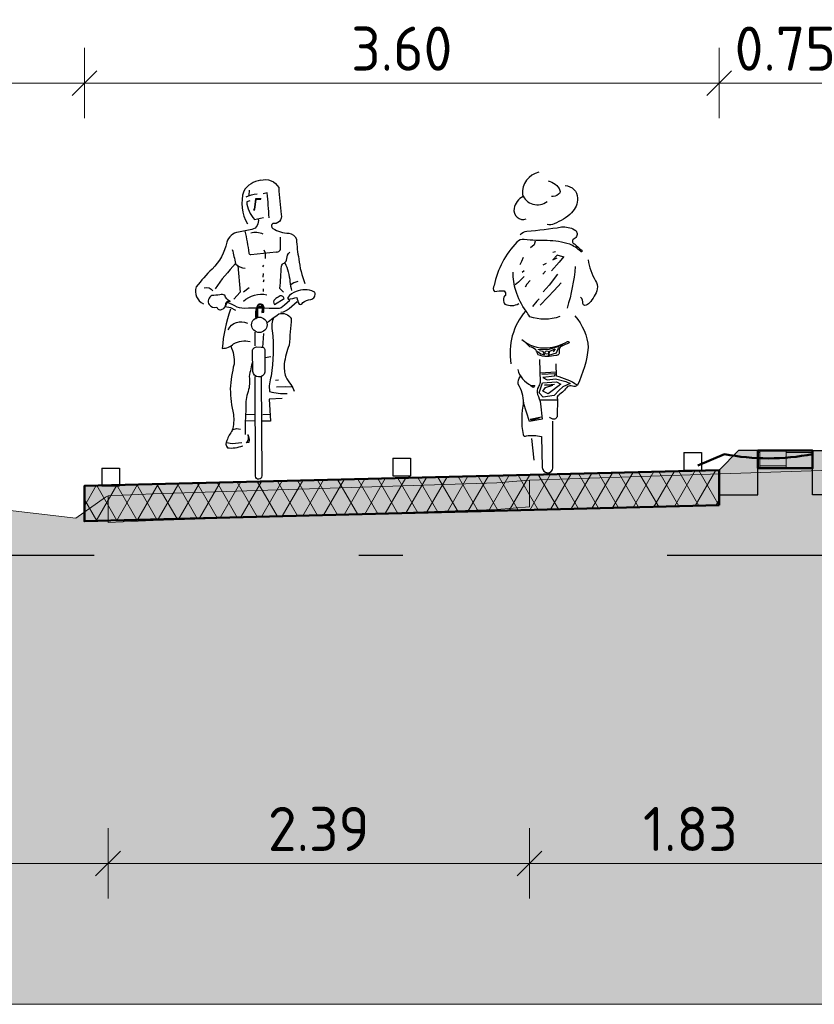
# Model space of a CAD drawing. Header units: metres. Extents: x -54 to 109, y -117 to 84.
# Tile 2 of 256: x -39.81 to -35.31, y -115.17 to -109.59. Entities that reach past the tile are written whole.
import ezdxf

# ---------------------------------------------------------------- set-up
doc = ezdxf.new("R2010")
doc.units = ezdxf.units.M
doc.linetypes.add('AL-NAP_LIJN', pattern=[15.25, 12, -1.5, 0.25, -1.5])
doc.layers.get('Defpoints').update_dxf_attribs({"color": 151})
for name, color, linetype, lineweight in [('B-WE-GW-MAAIVELD-GD', 253, 'Continuous', 18), ('N-WE-GR-BOOM-S', 90, 'Continuous', 25), ('N-WE-VH-KANTOPSLUITING_TROTTOIRBAND_RWS-SD', 210, 'Continuous', 25), ('N-WE-VH-VERHARDING-GD', 252, 'Continuous', 50), ('N-WE-VH-VERHARDING_ASFALT_DEKLAAG-AD', 252, 'Continuous', 18), ('N-WE-VH-VERHARDING_TEGEL-AD', 252, 'Continuous', 18), ('N-WE-VW-MARKERING-S', 7, 'Continuous', 25), ('X-XX-AL-AANKLEDING-SD', 7, 'Continuous', 25), ('X-XX-AL-M', 7, 'Continuous', 18), ('X-XX-AL-NAP-GD', 7, 'AL-NAP_LIJN', 25)]:
    doc.layers.add(name, color=color, linetype=linetype, lineweight=lineweight)
doc.layers.add('N-WE-GW-GROND_ZAND_DRAINEERZAND-V', color=7, linetype='Continuous', lineweight=18, true_color=0xf6e8be)
doc.layers.add('N-WE-GW-GROND_ZAND_FUNDERINGSZAND-V', color=7, linetype='Continuous', lineweight=18, true_color=0xf8ed6b)
doc.styles.add('NLCS-ISO-M100-T25', font='NLCS-ISO.ttf', dxfattribs={"height": 0.25})
doc.dimstyles.new('NLCS-M100-T25-SCHRAP_L2_H2', dxfattribs={"dimscale": 0.1, "dimtxt": 2.5, "dimasz": 1.4, "dimexe": 2, "dimexo": 2, "dimgap": 0.7, "dimtad": 1, "dimzin": 0, "dimdsep": 46, "dimtxsty": 'NLCS-ISO-M100-T25', "dimblk": 'OBLIQUE', "dimcen": 0, "dimdle": 2, "dimclrd": 256, "dimclre": 256, "dimclrt": 256, "dimazin": 0, "dimtfac": 1, "dimtdec": 3, "dimtofl": 0, "dimtmove": 0, "dimatfit": 3, "dimldrblk": 'OBLIQUE', "dimfxl": 2, "dimfxlon": 1, "dimtfillclr": 256, "dimtolj": 1, "dimtzin": 0, "dimlwd": -1, "dimlwe": -1, "dimarcsym": 0})

# ---------------------------------------------------------------- blocks, each defined once
blk = doc.blocks.new('_Oblique')
at = {"color": 0, "linetype": 'ByBlock', "lineweight": -2}
blk.add_line((-0.5, -0.5), (0.5, 0.5), dxfattribs=at)
blk = doc.blocks.new('*D311')
at = {"layer": 'Defpoints', "color": 0, "transparency": 16777216}
for p in [(-35.8476, -109.9479), (-35.0976, -111.9874), (-35.8476, -112.1416)]:
    blk.add_point(p, dxfattribs=at)
at = {"layer": 'X-XX-AL-M', "transparency": 16777216}
for p, q in [((-35.8476, -110.1479), (-35.8476, -109.7479)), ((-35.0976, -110.1479), (-35.0976, -109.7479)), ((-34.8976, -109.9479), (-36.0476, -109.9479))]:
    blk.add_line(p, q, dxfattribs=at)
at = {"layer": 'X-XX-AL-M', "transparency": 16777216, "xscale": 0.14, "yscale": 0.14, "zscale": 0.14, "rotation": 180}
blk.add_blockref('_Oblique', (-35.8476, -109.9479), dxfattribs=at)
at = {"layer": 'X-XX-AL-M', "transparency": 16777216, "xscale": 0.14, "yscale": 0.14, "zscale": 0.14}
blk.add_blockref('_Oblique', (-35.0976, -109.9479), dxfattribs=at)
at = {"layer": 'X-XX-AL-M', "transparency": 16777216, "insert": (-35.4726, -109.7529), "char_height": 0.25, "attachment_point": 5, "style": 'NLCS-ISO-M100-T25'}
blk.add_mtext('\\A1;0.75', dxfattribs=at)
blk = doc.blocks.new('*D312')
at = {"layer": 'Defpoints', "color": 0, "transparency": 16777216}
for p in [(-39.4478, -109.9479), (-35.8476, -112.1416), (-39.4478, -112.2316)]:
    blk.add_point(p, dxfattribs=at)
at = {"layer": 'X-XX-AL-M', "transparency": 16777216}
for p, q in [((-39.4478, -110.1479), (-39.4478, -109.7479)), ((-35.8476, -110.1479), (-35.8476, -109.7479)), ((-35.6476, -109.9479), (-39.6478, -109.9479))]:
    blk.add_line(p, q, dxfattribs=at)
at = {"layer": 'X-XX-AL-M', "transparency": 16777216, "xscale": 0.14, "yscale": 0.14, "zscale": 0.14, "rotation": 180}
blk.add_blockref('_Oblique', (-39.4478, -109.9479), dxfattribs=at)
at = {"layer": 'X-XX-AL-M', "transparency": 16777216, "xscale": 0.14, "yscale": 0.14, "zscale": 0.14}
blk.add_blockref('_Oblique', (-35.8476, -109.9479), dxfattribs=at)
at = {"layer": 'X-XX-AL-M', "transparency": 16777216, "insert": (-37.6477, -109.7529), "char_height": 0.25, "attachment_point": 5, "style": 'NLCS-ISO-M100-T25'}
blk.add_mtext('\\A1;3.60', dxfattribs=at)
blk = doc.blocks.new('VW-MARKERING_010')
at = {"layer": 'N-WE-VW-MARKERING-S'}
for p, q in [((-0.05, 0.1), (0.05, 0.1)), ((-0.05, 0.1), (-0.05, 0)), ((0.05, 0.1), (0.05, 0)), ((-0.05, 0), (0.05, 0))]:
    blk.add_line(p, q, dxfattribs=at)
blk = doc.blocks.new('*D353')
at = {"layer": 'B-WE-GW-MAAIVELD-GD', "transparency": 16777216}
for p, q in [((-36.9236, -114.1713), (-36.9236, -114.5713)), ((-35.0976, -114.1713), (-35.0976, -114.5713)), ((-34.8976, -114.3713), (-37.1236, -114.3713))]:
    blk.add_line(p, q, dxfattribs=at)
at = {"layer": 'Defpoints', "color": 0, "transparency": 16777216}
for p in [(-36.9236, -112.3497), (-35.0976, -112.3416), (-36.9236, -114.3713)]:
    blk.add_point(p, dxfattribs=at)
at = {"layer": 'B-WE-GW-MAAIVELD-GD', "transparency": 16777216, "xscale": 0.14, "yscale": 0.14, "zscale": 0.14}
for p, rotation in [((-36.9236, -114.3713), 179.9999999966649), ((-35.0976, -114.3713), 359.9999999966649)]:
    blk.add_blockref('_Oblique', p, dxfattribs=dict(at, rotation=rotation))
at = {"layer": 'B-WE-GW-MAAIVELD-GD', "transparency": 16777216, "insert": (-36.0106, -114.1763), "char_height": 0.25, "attachment_point": 5, "rotation": 360, "style": 'NLCS-ISO-M100-T25'}
blk.add_mtext('\\A1;1.83', dxfattribs=at)
blk = doc.blocks.new('*D354')
at = {"layer": 'B-WE-GW-MAAIVELD-GD', "transparency": 16777216}
for p, q in [((-39.3137, -114.1713), (-39.3137, -114.5713)), ((-36.9236, -114.1713), (-36.9236, -114.5713)), ((-36.7236, -114.3713), (-39.5137, -114.3713))]:
    blk.add_line(p, q, dxfattribs=at)
at = {"layer": 'Defpoints', "color": 0, "transparency": 16777216}
for p in [(-36.9236, -112.3497), (-39.3137, -112.4382), (-39.3137, -114.3713)]:
    blk.add_point(p, dxfattribs=at)
at = {"layer": 'B-WE-GW-MAAIVELD-GD', "transparency": 16777216, "xscale": 0.14, "yscale": 0.14, "zscale": 0.14}
for p, rotation in [((-39.3137, -114.3713), 179.9999999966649), ((-36.9236, -114.3713), 359.9999999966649)]:
    blk.add_blockref('_Oblique', p, dxfattribs=dict(at, rotation=rotation))
at = {"layer": 'B-WE-GW-MAAIVELD-GD', "transparency": 16777216, "insert": (-38.1186, -114.1763), "char_height": 0.25, "attachment_point": 5, "rotation": 360, "style": 'NLCS-ISO-M100-T25'}
blk.add_mtext('\\A1;2.39', dxfattribs=at)
blk = doc.blocks.new('*D355')
at = {"layer": 'B-WE-GW-MAAIVELD-GD', "transparency": 16777216}
for p, q in [((-41.1478, -114.1713), (-41.1478, -114.5713)), ((-39.3137, -114.1713), (-39.3137, -114.5713)), ((-39.1137, -114.3713), (-41.3478, -114.3713))]:
    blk.add_line(p, q, dxfattribs=at)
at = {"layer": 'Defpoints', "color": 0, "transparency": 16777216}
for p in [(-41.1478, -112.3936), (-39.3137, -112.4382), (-41.1478, -114.3713)]:
    blk.add_point(p, dxfattribs=at)
at = {"layer": 'B-WE-GW-MAAIVELD-GD', "transparency": 16777216, "xscale": 0.14, "yscale": 0.14, "zscale": 0.14}
for p, rotation in [((-41.1478, -114.3713), 179.9999999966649), ((-39.3137, -114.3713), 359.9999999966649)]:
    blk.add_blockref('_Oblique', p, dxfattribs=dict(at, rotation=rotation))
at = {"layer": 'B-WE-GW-MAAIVELD-GD', "transparency": 16777216, "insert": (-40.2307, -114.1763), "char_height": 0.25, "attachment_point": 5, "rotation": 360, "style": 'NLCS-ISO-M100-T25'}
blk.add_mtext('\\A1;1.83', dxfattribs=at)
blk = doc.blocks.new('SVH-KANTOPSLUITING_RWS_110 220X250-D')
h = blk.add_hatch(color=254)
h.dxf.hatch_style = 1
h.paths.add_polyline_path([(0, 0), (-0.11, 0), (-0.22, -0.11), (-0.22, -0.25), (0, -0.25)])
at = {"flags": 128}
blk.add_lwpolyline([(-0.22, -0.25), (0, -0.25), (0, 0), (-0.11, 0), (-0.22, -0.11)], close=True, dxfattribs=at)
blk = doc.blocks.new('*D418')
at = {"layer": 'Defpoints', "color": 0, "transparency": 16777216}
for p in [(-41.1478, -109.9479), (-39.4478, -112.2316), (-41.1478, -112.3936)]:
    blk.add_point(p, dxfattribs=at)
at = {"layer": 'X-XX-AL-M', "transparency": 16777216}
for p, q in [((-41.1478, -110.1479), (-41.1478, -109.7479)), ((-39.4478, -110.1479), (-39.4478, -109.7479)), ((-39.2478, -109.9479), (-41.3478, -109.9479))]:
    blk.add_line(p, q, dxfattribs=at)
at = {"layer": 'X-XX-AL-M', "transparency": 16777216, "xscale": 0.14, "yscale": 0.14, "zscale": 0.14, "rotation": 180}
blk.add_blockref('_Oblique', (-41.1478, -109.9479), dxfattribs=at)
at = {"layer": 'X-XX-AL-M', "transparency": 16777216, "xscale": 0.14, "yscale": 0.14, "zscale": 0.14}
blk.add_blockref('_Oblique', (-39.4478, -109.9479), dxfattribs=at)
at = {"layer": 'X-XX-AL-M', "transparency": 16777216, "insert": (-40.2978, -109.7529), "char_height": 0.25, "attachment_point": 5, "style": 'NLCS-ISO-M100-T25'}
blk.add_mtext('\\A1;1.70', dxfattribs=at)
blk = doc.blocks.new('SAL-AANKLEDING_FIETSTER_ACHTERAANZICHT-D')
for points in [[(-0.0504, 1.7021, 0.372994), (-0.1443, 1.5767, 0.503668), (-0.0042, 1.5368, 150.934799)], [(0.0979, 1.6266, -0.402545), (0.1682, 1.5556, -0.204448), (0.1345, 1.4731, -0.107787), (0.0361, 1.4107, -0.232599), (-0.0044, 1.4068, 0.756423)], [(0.0015, 1.653, -0.251678), (0.0686, 1.5993, -0.398814), (0.0603, 1.5772, -0.187011), (0.0199, 1.5643, 2.207361)], [(-0.14, 1.5646, 0.236676), (-0.1919, 1.4969, 0.583386), (-0.1221, 1.4377, -0.497614)], [(-0.1561, 1.3504, -0.154336), (-0.1187, 1.3683, 0.021693), (0.0774, 1.392, -0.153975), (0.1511, 1.3768, -0.433195), (0.1625, 1.3386, -0.162977), (0.1427, 1.3212, 0.569715), (0.1515, 1.2961, 0.021653), (0.1923, 1.2603, -1.283993), (0.1843, 1.2542, 0.093544), (0.1239, 1.2945, 0.069195), (-0.0034, 1.3146, -0.023921), (-0.1336, 1.3208, 0.290835), (-0.1751, 1.3053, 0.143139), (-0.3047, 1.0611, 0.369113), (-0.3031, 1.0267, -0.046879), (-0.248, 1.0299, -0.302343), (-0.2409, 1.0045, 0.421236), (-0.2431, 0.955, 0.24644), (-0.1644, 0.9582, -4.327813)], [(0.2284, 1.2065, 0.107816), (0.271, 1.0877, -0.189381), (0.2796, 1.0412, -0.091131), (0.2631, 0.999, -0.043732), (0.2353, 0.9617, -0.167948), (0.2105, 0.9478, -0.498715), (0.1991, 0.9583, 0.241276), (0.1855, 0.9935, 2.413704)], [(0.0671, 0.8838, -0.173851), (-0.1021, 0.8837, 0.000578), (-0.1236, 0.9143, -0.07661), (-0.1814, 1.0313, -0.079973), (-0.197, 1.1368, -39.687992)], [(0.1556, 1.1681, -0.053306), (0.1095, 0.9327, 2.556335)], [(-0.1268, 0.9153, 0.224282), (-0.2093, 0.6171, 1.028931)], [(0.1536, 0.8876, -0.165288), (0.2287, 0.709, -0.089622), (0.1674, 0.4952, 0.086704), (0.0488, 0.5461), (0.0479, 0.6165)], [(-0.1483, 0.7543, 0.205807), (-0.0029, 0.7072, 0.105757), (0.1122, 0.7432, -0.456483), (0.121, 0.7346, 0.023268), (0.0763, 0.7152, 0.20987), (0.0653, 0.7021, 0.124642), (0.0646, 0.6835, -0.545926), (0.0453, 0.6643, -0.163265), (-0.0546, 0.6673, 0.038987), (-0.069, 0.6957, 0.125271), (-0.1029, 0.7135), (-0.1294, 0.74)], [(-0.0475, 0.6412), (-0.0434, 0.511, -0.034198), (-0.0531, 0.4855, 0.227614), (-0.0583, 0.4433, -0.044454), (-0.0408, 0.39), (-0.0328, 0.3018), (-0.1044, 0.2886), (-0.1376, 0.3946, 0.132618), (-0.1685, 0.5008, -0.216367), (-0.1558, 0.5446, -1.928019)], [(-0.171, 0.5841, 0.221629), (-0.0951, 0.494), (-0.074, 0.4938), (-0.0835, 0.4814), (-0.0999, 0.4927)], [(0.1689, 0.4979, -0.325073), (0.1392, 0.489, 0.185728), (0.1113, 0.4882, -0.09132), (0.0614, 0.4386, 0.488493), (0.0552, 0.4164), (0.0527, 0.3209, -0.568599), (0.0238, 0.3047, -0.009736), (0.0097, 0.3132, 0.656385)], [(-0.1384, 0.3983, 0.098289), (-0.1407, 0.2161, 0.549463), (-0.122, 0.2086, -0.073152), (-0.0366, 0.205), (-0.0313, 0.028, 0.941313), (0.0288, 0.0262), (0.0283, 0.2922)]]:
    blk.add_lwpolyline(points, format="xyb")
for points in [[(-0.0715, 1.3119), (-0.078, 1.2918), (-0.0976, 1.2731)], [(0.0848, 1.2225), (0.0526, 1.2323), (0.0291, 1.2058), (0.0537, 1.2164)], [(0.0435, 1.2506), (0.0292, 1.2468)], [(-0.1399, 1.2184), (-0.1499, 1.196), (-0.1582, 1.1779)], [(-0.0096, 1.1856), (-0.0292, 1.1747)], [(0.0901, 1.2251), (0.0643, 1.1921), (0.0207, 1.1437)], [(-0.1352, 1.1435), (-0.146, 1.1347)], [(-0.014, 1.1421), (-0.0288, 1.1237)], [(0.0547, 1.1254), (0.0076, 1.0617), (-0.027, 1.0254)], [(-0.1336, 1.1119), (-0.166, 1.0786), (-0.1848, 1.0645)], [(-0.0994, 1.0886), (-0.1199, 1.0679), (-0.1294, 1.0513)], [(0.0749, 1.0752), (0.0353, 1.0316), (-0.0003, 0.9933), (-0.0437, 0.9484)], [(-0.0486, 0.9851), (-0.0624, 0.9718), (-0.0864, 0.9413)], [(-0.0589, 0.6864), (-0.0392, 0.6731), (-0.0199, 0.6674), (-0.0269, 0.6855), (-0.0481, 0.6895)], [(-0.0577, 0.6982), (0.007, 0.6996), (0.0871, 0.7247)], [(0.0595, 0.7093), (0.0475, 0.6769), (0.0035, 0.6637), (0.0105, 0.6876), (0.0411, 0.7022), (0.0309, 0.6851)], [(-0.0347, 0.5583), (0.04, 0.5607), (0.0368, 0.5469), (-0.0293, 0.5384), (-0.0032, 0.5251), (0.0428, 0.532), (0.1017, 0.5166), (0.1264, 0.5051), (0.0859, 0.4861), (0.0646, 0.467), (0.0365, 0.436), (-0.0273, 0.4265), (-0.049, 0.4514), (-0.0308, 0.509), (0.0494, 0.514), (0.0738, 0.5002), (0.0312, 0.4692), (0.0026, 0.4465), (-0.0279, 0.461), (-0.0139, 0.4816), (0.0288, 0.4951), (-0.0189, 0.4949), (0.0369, 0.5014)], [(-0.0451, 0.565), (0.0488, 0.5713)], [(-0.0439, 0.4117), (0.0308, 0.4123), (0.0514, 0.4129)], [(-0.1004, 0.3032), (-0.0366, 0.3156)], [(-0.0961, 0.2974), (-0.0476, 0.3111)], [(-0.0777, 0.0704), (-0.0911, 0.1933)]]:
    blk.add_lwpolyline(points)
blk.add_circle((-0.0056, 0.6805), 0.00976)
blk = doc.blocks.new('SAL-AANKLEDING_FIETSTER_VOORAANZICHT-D')
for points in [[(0.0102, 1.6936, 0.224954), (-0.0855, 1.6328, 0.218026), (-0.0646, 1.4466, -0.070213)], [(0.0102, 1.6936, -0.362904), (0.1127, 1.652, 0.015093), (0.1262, 1.4992, -0.568041), (0.0785, 1.4489, 0.463013), (0.0794, 1.4201, 0.11132), (0.1697, 1.3934, -0.31235), (0.2134, 1.3596, 0.04183), (0.2272, 1.2473, 0.074826), (0.2616, 1.1086, 1453.487325)], [(0.0585, 1.4818, 0.012848), (0.0467, 1.6221), (0.0242, 1.6179)], [(-0.0729, 1.5991, -0.105441), (-0.0101, 1.6172, -1.362009)], [(-0.0519, 1.578), (-0.0691, 1.5724, 0.16771), (-0.0256, 1.4722), (0.0264, 1.4819)], [(-0.0047, 1.4753, -0.429934), (-0.0392, 1.415, -0.021707), (-0.1148, 1.4001, 0.316506), (-0.1812, 1.3422, -0.14059), (-0.2657, 1.1907, 0.032752), (-0.3547, 1.0897, 0.39656), (-0.3146, 0.9941, 2.431502)], [(-0.0796, 1.4062, -0.027944), (-0.0566, 1.2812, 0.422814), (-0.0458, 1.273), (0.0973, 1.2873, 0.51068), (0.123, 1.3137), (0.123, 1.3717)], [(-0.0459, 1.3955, -0.201307), (0.0232, 1.3894, -0.293478)], [(-0.1511, 1.3015, -0.014584), (-0.1326, 1.2212, 0.043832), (-0.2474, 1.0786, 3.218337)], [(0.1406, 1.0593), (0.1193, 1.0811, 0.008797), (0.128, 1.207, -0.226735), (0.1429, 1.2247, 0.298471), (0.1587, 1.2496, -0.223663), (0.1754, 1.2865, -4.108203)], [(-0.1333, 1.2211, 0.170934), (-0.0771, 1.1955, 0.38449)], [(0.1474, 1.2262, -0.087706), (0.1764, 1.1193, 0.04255), (0.1854, 1.0683, -2.271623)], [(0.2218, 1.1193, 0.151778), (0.1795, 1.0988, 0.134147)], [(-0.3093, 1.0839, -0.322135), (-0.2611, 1.0678, 1.351223)], [(0.3122, 1.0622, 0.206679), (0.2107, 1.0636, 0.115586), (0.1643, 1.0302, 0.284772), (0.1682, 1.0181, 0.001883), (0.2155, 1.0295, 0.077479), (0.228, 0.9916, 0.472133), (0.2495, 1.0003, -0.166307), (0.2939, 1.018, 0.498514), (0.3168, 1.0595), (0.3122, 1.0622)], [(-0.1636, 1.0065, -0.168398), (-0.1938, 1.0421, 0.208056), (-0.2208, 1.0438, -0.01449), (-0.2667, 1.0406, 0.431381), (-0.2819, 0.9892, 0.342036), (-0.2384, 0.9754, 0.502767), (-0.2075, 0.9629, 0.321691), (-0.1874, 0.9919, -0.567898), (-0.1627, 1.0072, -1.321991)], [(0.1766, 1.0118), (0.145, 0.986, -0.244623), (0.1043, 0.9665, 0.016865), (-0.0824, 0.9674, -0.118708), (-0.1363, 0.9812), (-0.179, 1.0031), (-0.1913, 0.9791), (-0.1617, 0.9723), (-0.1317, 0.9575)], [(-0.0872, 1.0079, -0.227843), (0.0461, 1.0452, 0.144244)], [(0.0891, 0.99), (0.1432, 1.0238, 0.561425), (0.1157, 1.0359, -0.015186), (0.0897, 1.0189, 0.437223), (0.0891, 0.99, -0.83324)], [(-0.1602, 0.9623, 0.073428), (-0.2073, 0.7409, 0.187521), (-0.1433, 0.7669, -0.191907), (-0.0497, 0.7793, 2.461001)], [(0.2176, 1.004), (0.1715, 0.9648, -0.132229), (0.1251, 0.9437, 0.333695)], [(0.0466, 0.8865, -0.028217), (0.1132, 0.9359, -0.34375), (0.184, 0.9104, -0.008166), (0.1711, 0.7597, 0.053344), (0.144, 0.6535, 0.087477), (0.1524, 0.5794, 0.083197), (0.1821, 0.5357, -0.082582), (0.2004, 0.4982, -1.052457)], [(0.0855, 0.9168, 0.177371), (0.0763, 0.8421, -0.057471), (0.0702, 0.5829, 0.127258), (0.0612, 0.4959, 0.0836), (0.1599, 0.4859, 2.180609)], [(-0.1741, 0.8468, -0.408369), (-0.0653, 0.8837, 0.431027)], [(-0.1595, 0.754, -0.122303), (-0.1408, 0.652, 0.045301), (-0.162, 0.5118, 0.055524), (-0.1442, 0.367, -0.09123), (-0.1507, 0.2762, 0.06619), (-0.1815, 0.2181, 0.323893), (-0.1788, 0.1771, 0.121836), (-0.091, 0.1892, -1.824136), (-0.0913, 0.1879, -0.254)], [(-0.0351, 0.6168), (-0.0364, 0.7214, -0.443605), (-0.0131, 0.7493), (0.0139, 0.7485, -0.505348), (0.0336, 0.7263), (0.0342, 0.6058, -0.843072), (-0.0347, 0.6097), (-0.0351, 0.6168)], [(-0.0357, 0.6679, 0.016355), (-0.0548, 0.5817, -0.100875), (-0.0604, 0.4965, 0.107973), (-0.0733, 0.4037, 0.025875), (-0.0774, 0.2518, 20.285035)], [(0.0136, 0.5803), (0.0171, 0.0183, -0.965528), (-0.0194, 0.016), (-0.0202, 0.5823)]]:
    blk.add_lwpolyline(points, format="xyb")
for points in [[(-0.0557, 1.6383), (-0.0565, 1.6075)], [(0.0126, 1.5881), (-0.0198, 1.5882), (-0.0271, 1.5282)], [(0.0115, 1.5854), (-0.0173, 1.5848), (-0.0253, 1.5299)], [(0.0289, 1.2996), (0.0356, 1.2828), (0.0352, 1.251)], [(-0.1191, 1.2106), (-0.1057, 1.06), (-0.1421, 1.0207)], [(0.0264, 1.2117), (0.0213, 1.2029)], [(0.0241, 1.1658), (0.0224, 1.1444)], [(0.0281, 1.1291), (0.0253, 1.116)], [(-0.088, 1.0617), (-0.0541, 1.0866)], [(0.0242, 1.0777), (0.0246, 1.0641)], [(-0.0212, 0.756), (-0.0217, 0.8331)], [(0.0264, 0.826), (0.0202, 0.7453)], [(0.0364, 0.6889), (0.0684, 0.6956)], [(0.0941, 0.5609), (0.1121, 0.5632)], [(0.0995, 0.5236), (0.1486, 0.5251), (0.1886, 0.5234)], [(0.1314, 0.4564), (0.0584, 0.4526), (0.0651, 0.3289), (0.0187, 0.3292)], [(-0.0218, 0.3635), (-0.0738, 0.3664)], [(0.063, 0.3663), (0.022, 0.3634)], [(-0.1521, 0.2787), (-0.1273, 0.286), (-0.1041, 0.2837)], [(-0.0247, 0.3287), (-0.0737, 0.3295)], [(-0.0601, 0.2492), (-0.0542, 0.2249), (-0.0574, 0.2069), (-0.0722, 0.2048), (-0.066, 0.2113), (-0.0594, 0.2253), (-0.0596, 0.2357), (-0.0609, 0.2518)], [(-0.1835, 0.2079), (-0.152, 0.2023), (-0.0966, 0.2076)]]:
    blk.add_lwpolyline(points)
for points in [[(-0.0273, 1.5311), (-0.0299, 1.526), (-0.0232, 1.5271)], [(0.0237, 0.9487), (0.023, 0.9782), (0.0142, 0.9897), (-0.0049, 0.985), (-0.0096, 0.9705), (-0.0161, 0.9419), (-0.0146, 0.92), (-0.0093, 0.9235), (-0.0098, 0.9559), (-0.0035, 0.9815), (0.0138, 0.9806), (0.0207, 0.9728), (0.0198, 0.9485)]]:
    blk.add_lwpolyline(points, close=True)
blk.add_lwpolyline([(0.0274, 0.946), (0.0282, 0.9772, 0.668087), (-0.0071, 0.9836, 0.16058), (-0.0176, 0.9104), (-0.0054, 0.9182), (-0.0061, 0.9603, -1.047019), (0.0189, 0.9646), (0.0177, 0.9451)], format="xyb", close=True)
blk.add_circle((0.0026, 0.8743), 0.0437)

msp = doc.modelspace()

# ---------------------------------------------------------------- hatches: boundary and pattern name
at = {"layer": 'N-WE-GW-GROND_ZAND_DRAINEERZAND-V'}
h = msp.add_hatch(color=256, dxfattribs=at)
h.dxf.hatch_style = 1
h.paths.add_polyline_path([(-35.6276, -112.0316), (-35.3176, -112.0316), (-35.3176, -112.1316), (-35.6276, -112.1316)])
h = msp.add_hatch(color=256, dxfattribs=at)
h.dxf.hatch_style = 1
h.paths.add_polyline_path([(-35.8476, -112.3416), (-39.4478, -112.4316), (-39.4478, -112.2316), (-35.8476, -112.1416)])
h = msp.add_hatch(color=256, dxfattribs=at)
h.dxf.hatch_style = 1
h.paths.add_polyline_path([(-35.3256, -112.1465), (-35.3176, -112.1462), (-35.3176, -112.1316), (-35.6276, -112.1316), (-35.6276, -112.1564)])
at = {"layer": 'N-WE-GW-GROND_ZAND_FUNDERINGSZAND-V'}
h = msp.add_hatch(color=256, dxfattribs=at)
h.dxf.hatch_style = 1
h.paths.add_polyline_path([(-28.0976, -112.1719), (-28.0976, -112.3416), (-28.4726, -112.3322), (-31.5976, -112.2541), (-35.0976, -112.3416), (-35.0976, -112.3089), (-35.0976, -112.1392), (-35.3256, -112.1465), (-35.8476, -112.1636), (-35.8476, -112.3416), (-38.2447, -112.4015), (-39.0575, -112.4275), (-39.3137, -112.4382), (-39.3137, -112.4282), (-39.4478, -112.4316), (-39.4478, -112.3804), (-39.4961, -112.4146), (-39.9815, -112.3578), (-40.0832, -112.3636), (-40.1179, -112.3936), (-51.3914, -112.3936), (-51.3914, -115.1703), (-11.3914, -115.1703), (-11.3914, -112.8703), (-14.9365, -112.8845), (-15.4164, -113.3538), (-16.6007, -114.4403), (-17.4415, -114.4687), (-17.4656, -114.4707), (-17.5255, -114.4268), (-19.5282, -112.8182), (-19.8608, -112.7616), (-21.9641, -112.3903), (-21.9641, -112.5403), (-22.0973, -112.5129), (-22.2174, -112.4846), (-23.4527, -112.4536), (-24.1122, -112.4544), (-24.2136, -112.4887), (-24.2746, -112.5174), (-24.2746, -112.3674)])
at = {"layer": 'N-WE-VH-VERHARDING_ASFALT_DEKLAAG-AD', "linetype": 'Continuous', "lineweight": 18}
h = msp.add_hatch(dxfattribs=at)
h.set_pattern_fill('AVH-ASFALT', color=252, scale=0.1, style=0, pattern_type=2)
h.set_pattern_definition([(60, (108062.18403, 403170.77318), (-0.086602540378, 0.05), []), (120, (108062.18403, 403170.77318), (-0.086602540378, -0.05), [])])
h.paths.add_polyline_path([(-35.8476, -112.3416), (-39.4478, -112.4316), (-39.4478, -112.2316), (-35.8476, -112.1416)])
at = {"layer": 'N-WE-VH-VERHARDING_TEGEL-AD'}
h = msp.add_hatch(dxfattribs=at)
h.set_pattern_fill('AVH-TEGEL_300X300_HALFST-SO', color=256, scale=0.5, pattern_type=2)
h.set_pattern_definition([(0, (-11.01658, -19.41756), (0.15, 0.075), [0.15, -0.15]), (90, (-11.01658, -19.41756), (-0.15, 9e-18), [])])
h.paths.add_polyline_path([(-35.6276, -112.0316), (-35.3176, -112.0316), (-35.3176, -112.1316), (-35.6276, -112.1316)])

# ---------------------------------------------------------------- linework, layer by layer
at = {"layer": 'B-WE-GW-MAAIVELD-GD', "color": 253, "linetype": 'Continuous', "lineweight": 18}
for points in [[(-39.9815, -112.3578), (-39.4961, -112.4146), (-39.3273, -112.295), (-39.3137, -112.2882), (-39.0575, -112.2775), (-37.108, -112.2151), (-36.9494, -112.2018), (-36.9236, -112.1989), (-35.3256, -112.1465), (-35.0979, -112.1393), (-35.0028, -112.1293), (-34.8784, -112.118), (-33.6357, -112.0856), (-32.2442, -112.0557), (-31.8531, -112.0449), (-31.4379, -112.0534), (-30.5544, -112.0688), (-28.8668, -112.11), (-28.7171, -112.1312), (-28.6733, -112.1395), (-28.319, -112.1606), (-24.2746, -112.3674)], [(-39.3137, -112.2882), (-39.3137, -112.4382), (-39.0575, -112.4275), (-37.108, -112.3651), (-36.9236, -112.3497), (-36.9236, -112.1989)]]:
    msp.add_lwpolyline(points, dxfattribs=at)
at = {"layer": 'N-WE-GW-GROND_ZAND_FUNDERINGSZAND-V', "flags": 128}
msp.add_lwpolyline([(-51.3914, -112.3936), (-51.3914, -115.1703), (-11.3914, -115.1703), (-11.3914, -112.8703)], dxfattribs=at)
at = {"layer": 'N-WE-VH-VERHARDING-GD'}
msp.add_line((-35.8176, -112.0516), (-35.9676, -112.1161), dxfattribs=at)
at = {"layer": 'N-WE-VH-VERHARDING-GD', "flags": 128}
msp.add_lwpolyline([(-35.3176, -112.0516, -0.0953), (-35.8176, -112.0516)], format="xyb", dxfattribs=at)
at = {"layer": 'N-WE-VH-VERHARDING-GD'}
msp.add_lwpolyline([(-35.6276, -112.0316), (-35.3176, -112.0316), (-35.3176, -112.1316), (-35.6276, -112.1316)], close=True, dxfattribs=at)
at = {"layer": 'N-WE-VH-VERHARDING-GD', "flags": 128}
msp.add_lwpolyline([(-35.8476, -112.3416), (-39.4478, -112.4316), (-39.4478, -112.2316), (-35.8476, -112.1416)], close=True, dxfattribs=at)
at = {"layer": 'X-XX-AL-NAP-GD'}
msp.add_line((-51.3914, -112.6252), (-11.3914, -112.6252), dxfattribs=at)

# ---------------------------------------------------------------- block references
at = {"layer": 'N-WE-GR-BOOM-S'}
for p in [(-37.6477, -112.1743), (-35.9976, -112.1416), (-39.2978, -112.2316)]:
    msp.add_blockref('VW-MARKERING_010', p, dxfattribs=at)
at = {"layer": 'N-WE-VH-KANTOPSLUITING_TROTTOIRBAND_RWS-SD'}
msp.add_blockref('SVH-KANTOPSLUITING_RWS_110 220X250-D', (-35.6276, -112.0316), dxfattribs=at)
at = {"layer": 'N-WE-VH-KANTOPSLUITING_TROTTOIRBAND_RWS-SD', "xscale": -1}
msp.add_blockref('SVH-KANTOPSLUITING_RWS_110 220X250-D', (-35.3176, -112.0316), dxfattribs=at)
at = {"layer": 'X-XX-AL-AANKLEDING-SD'}
for name, p in [('SAL-AANKLEDING_FIETSTER_ACHTERAANZICHT-D', (-36.819, -112.156)), ('SAL-AANKLEDING_FIETSTER_VOORAANZICHT-D', (-38.4581, -112.193))]:
    msp.add_blockref(name, p, dxfattribs=at)

# ---------------------------------------------------------------- dimensions: what is measured, and where the dimension line sits
at = {"layer": 'B-WE-GW-MAAIVELD-GD'}
for base, p1, p2, picture, middle in [((-39.3137, -114.3713), (-36.9236, -112.3497), (-39.3137, -112.4382), '*D354', (-38.1186, -114.1763)), ((-36.9236, -114.3713), (-35.0976, -112.3416), (-36.9236, -112.3497), '*D353', (-36.0106, -114.1763)), ((-41.1478, -114.3713), (-39.3137, -112.4382), (-41.1478, -112.3936), '*D355', (-40.2307, -114.1763))]:
    dim = msp.add_linear_dim(base=base, p1=p1, p2=p2, angle=360, dimstyle='NLCS-M100-T25-SCHRAP_L2_H2', override={"dimtmove": 1}, dxfattribs=at)
    dim.commit()
    dim.dimension.update_dxf_attribs({"geometry": picture, "text_midpoint": middle})
at = {"layer": 'X-XX-AL-M'}
for base, p1, p2, picture, middle in [((-41.1478, -109.9479), (-39.4478, -112.2316), (-41.1478, -112.3936), '*D418', (-40.2978, -109.7529)), ((-39.4478, -109.9479), (-35.8476, -112.1416), (-39.4478, -112.2316), '*D312', (-37.6477, -109.7529)), ((-35.8476, -109.9479), (-35.0976, -111.9874), (-35.8476, -112.1416), '*D311', (-35.4726, -109.7529))]:
    dim = msp.add_linear_dim(base=base, p1=p1, p2=p2, dimstyle='NLCS-M100-T25-SCHRAP_L2_H2', override={"dimtmove": 1}, dxfattribs=at)
    dim.commit()
    dim.dimension.update_dxf_attribs({"geometry": picture, "text_midpoint": middle})

doc.saveas('drawing.dxf')
